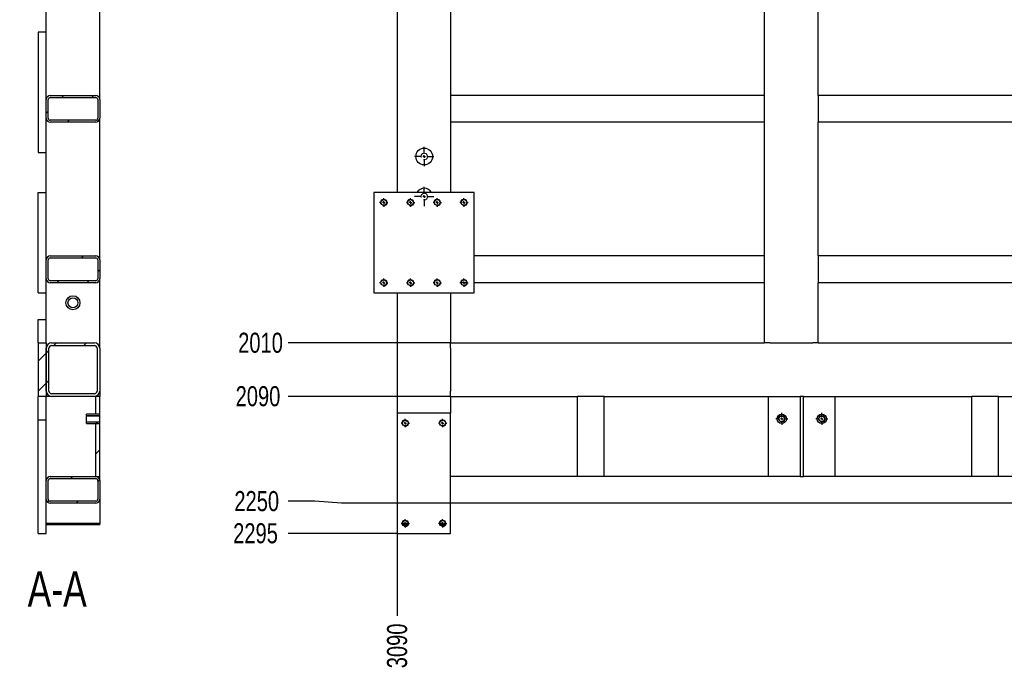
# Model space of a CAD drawing. Header units: millimetres. Extents: x 0 to 841, y 0 to 594.
# Tile 17 of 24: x 410 to 557, y 303 to 401. Entities that reach past the tile are written whole.
import ezdxf

# ---------------------------------------------------------------- set-up
doc = ezdxf.new("R2010")
doc.units = ezdxf.units.MM
doc.header["$PDSIZE"] = -1
doc.linetypes.add('CENTERX2', pattern=[20.32, 12.7, -2.54, 2.54, -2.54])
for name, color, linetype in [('COTES', 1, 'Continuous'), ('NOTES', 6, 'Continuous'), ('TRAIT-FINS', 9, 'Continuous'), ('TRAIT-MIXTES', 3, 'CENTERX2')]:
    doc.layers.add(name, color=color, linetype=linetype)
doc.layers.add('TRAIT-FORT', color=4, linetype='Continuous', lineweight=25)
doc.styles.add('SLDTEXTSTYLE0', font='TXT', dxfattribs={"width": 0.75})
doc.dimstyles.new('SLDDIMSTYLE1', dxfattribs={"dimtxt": 3, "dimasz": 2, "dimexe": 0, "dimexo": 0.0625, "dimgap": 0.75, "dimtad": 0, "dimtih": 1, "dimtoh": 1, "dimdec": 0, "dimlfac": 10, "dimrnd": 1e-09, "dimzin": 12, "dimdsep": 46, "dimtxsty": 'SLDTEXTSTYLE0', "dimsah": 1, "dimcen": 0.09, "dimadec": 0, "dimazin": 3, "dimtfac": 1, "dimtdec": 0, "dimtofl": 0, "dimtmove": 0, "dimatfit": 3, "dimfxl": 1, "dimfrac": 2, "dimtolj": 1, "dimtzin": 12, "dimarcsym": 0})
pattern_1 = [(45, (0, 0), (-13.4704, 13.4704), []), (45, (4.49, 2e-323), (-13.4704, 13.4704), []), (45, (8.98, 4e-323), (-13.4704, 13.4704), []), (45, (13.47, 6e-323), (-13.4704, 13.4704), [])]

# ---------------------------------------------------------------- blocks, each defined once
blk = doc.blocks.new('_D_70')
at = {"layer": 'COTES', "color": 0, "lineweight": -2, "transparency": 16777216}
blk.add_line((466.53, 324.13), (466.53, 311.86), dxfattribs=at)
at = {"layer": 'Defpoints', "color": 0, "transparency": 16777216}
for p in [(466.53, 324.19), (775.53, 324.19), (466.53, 311.86)]:
    blk.add_point(p, dxfattribs=at)
at = {"layer": 'COTES', "color": 0, "transparency": 16777216, "insert": (466.53, 307.36), "char_height": 3, "attachment_point": 5, "rotation": 90, "style": 'SLDTEXTSTYLE0'}
blk.add_mtext('\\A1;3090', dxfattribs=at)
blk = doc.blocks.new('_D_78')
at = {"layer": 'COTES', "color": 0, "lineweight": -2, "transparency": 16777216}
blk.add_line((474.47, 352.69), (450.2, 352.69), dxfattribs=at)
at = {"layer": 'Defpoints', "color": 0, "transparency": 16777216}
for p in [(595.53, 553.69), (450.2, 352.69), (474.53, 352.69)]:
    blk.add_point(p, dxfattribs=at)
at = {"layer": 'COTES', "color": 0, "transparency": 16777216, "insert": (446.08, 352.69), "char_height": 3, "attachment_point": 5, "style": 'SLDTEXTSTYLE0'}
blk.add_mtext('\\A1;2010', dxfattribs=at)
blk = doc.blocks.new('_D_79')
at = {"layer": 'COTES', "color": 0, "lineweight": -2, "transparency": 16777216}
blk.add_line((474.47, 344.69), (450.2, 344.69), dxfattribs=at)
at = {"layer": 'Defpoints', "color": 0, "transparency": 16777216}
for p in [(595.53, 553.69), (450.2, 344.69), (474.53, 344.69)]:
    blk.add_point(p, dxfattribs=at)
at = {"layer": 'COTES', "color": 0, "transparency": 16777216, "insert": (445.7, 344.69), "char_height": 3, "attachment_point": 5, "style": 'SLDTEXTSTYLE0'}
blk.add_mtext('\\A1;2090', dxfattribs=at)
blk = doc.blocks.new('_D_80')
at = {"layer": 'COTES', "color": 0, "lineweight": -2, "transparency": 16777216}
for p, q in [((454.2, 329), (450.2, 329)), ((458.2, 328.69), (454.2, 329)), ((474.47, 328.69), (458.2, 328.69))]:
    blk.add_line(p, q, dxfattribs=at)
at = {"layer": 'Defpoints', "color": 0, "transparency": 16777216}
for p in [(595.53, 553.69), (450.2, 329), (474.53, 328.69)]:
    blk.add_point(p, dxfattribs=at)
at = {"layer": 'COTES', "color": 0, "transparency": 16777216, "insert": (445.51, 329), "char_height": 3, "attachment_point": 5, "style": 'SLDTEXTSTYLE0'}
blk.add_mtext('\\A1;2250', dxfattribs=at)
blk = doc.blocks.new('_D_81')
at = {"layer": 'COTES', "color": 0, "lineweight": -2, "transparency": 16777216}
blk.add_line((466.47, 324.19), (450.2, 324.19), dxfattribs=at)
at = {"layer": 'Defpoints', "color": 0, "transparency": 16777216}
for p in [(595.53, 553.69), (450.2, 324.19), (466.53, 324.19)]:
    blk.add_point(p, dxfattribs=at)
at = {"layer": 'COTES', "color": 0, "transparency": 16777216, "insert": (445.33, 324.19), "char_height": 3, "attachment_point": 5, "style": 'SLDTEXTSTYLE0'}
blk.add_mtext('\\A1;2295', dxfattribs=at)
blk = doc.blocks.new('SW_CENTERMARKSYMBOL_37')
at = {"layer": 'TRAIT-MIXTES', "color": 0}
for p, q in [((-0.4, 0), (-0.625, 0)), ((0, 0), (-0.2, 0)), ((0, 0.4), (0, 0.625)), ((0, 0), (0, 0.2)), ((0, 0), (0, -0.2)), ((0, 0), (0.2, 0)), ((0.4, 0), (0.625, 0)), ((0, -0.4), (0, -0.625))]:
    blk.add_line(p, q, dxfattribs=at)
blk = doc.blocks.new('SW_CENTERMARKSYMBOL_38')
at = {"layer": 'TRAIT-MIXTES', "color": 0}
for p, q in [((-0.4, 0), (-0.625, 0)), ((0, 0), (-0.2, 0)), ((0, 0.4), (0, 0.625)), ((0, 0), (0, 0.2)), ((0, 0), (0, -0.2)), ((0, 0), (0.2, 0)), ((0.4, 0), (0.625, 0)), ((0, -0.4), (0, -0.625))]:
    blk.add_line(p, q, dxfattribs=at)
blk = doc.blocks.new('SW_CENTERMARKSYMBOL_39')
at = {"layer": 'TRAIT-MIXTES', "color": 0}
for p, q in [((-0.4, 0), (-0.625, 0)), ((0, 0), (-0.2, 0)), ((0, 0.4), (0, 0.625)), ((0, 0), (0, 0.2)), ((0, 0), (0, -0.2)), ((0, 0), (0.2, 0)), ((0.4, 0), (0.625, 0)), ((0, -0.4), (0, -0.625))]:
    blk.add_line(p, q, dxfattribs=at)
blk = doc.blocks.new('SW_CENTERMARKSYMBOL_40')
at = {"layer": 'TRAIT-MIXTES', "color": 0}
for p, q in [((-0.4, 0), (-0.625, 0)), ((0, 0), (-0.2, 0)), ((0, 0.4), (0, 0.625)), ((0, 0), (0, 0.2)), ((0, 0), (0, -0.2)), ((0, 0), (0.2, 0)), ((0.4, 0), (0.625, 0)), ((0, -0.4), (0, -0.625))]:
    blk.add_line(p, q, dxfattribs=at)
blk = doc.blocks.new('SW_CENTERMARKSYMBOL_41')
at = {"layer": 'TRAIT-MIXTES', "color": 0}
for p, q in [((-0.4, 0), (-0.625, 0)), ((0, 0), (-0.2, 0)), ((0, 0.4), (0, 0.625)), ((0, 0), (0, 0.2)), ((0, 0), (0, -0.2)), ((0, 0), (0.2, 0)), ((0.4, 0), (0.625, 0)), ((0, -0.4), (0, -0.625))]:
    blk.add_line(p, q, dxfattribs=at)
blk = doc.blocks.new('SW_CENTERMARKSYMBOL_42')
at = {"layer": 'TRAIT-MIXTES', "color": 0}
for p, q in [((-0.4, 0), (-0.625, 0)), ((0, 0), (-0.2, 0)), ((0, 0.4), (0, 0.625)), ((0, 0), (0, 0.2)), ((0, 0), (0, -0.2)), ((0, 0), (0.2, 0)), ((0.4, 0), (0.625, 0)), ((0, -0.4), (0, -0.625))]:
    blk.add_line(p, q, dxfattribs=at)
blk = doc.blocks.new('SW_CENTERMARKSYMBOL_43')
at = {"layer": 'TRAIT-MIXTES', "color": 0}
for p, q in [((-0.4, 0), (-0.625, 0)), ((0, 0), (-0.2, 0)), ((0, 0.4), (0, 0.625)), ((0, 0), (0, 0.2)), ((0, 0), (0, -0.2)), ((0, 0), (0.2, 0)), ((0.4, 0), (0.625, 0)), ((0, -0.4), (0, -0.625))]:
    blk.add_line(p, q, dxfattribs=at)
blk = doc.blocks.new('SW_CENTERMARKSYMBOL_44')
at = {"layer": 'TRAIT-MIXTES', "color": 0}
for p, q in [((-0.4, 0), (-0.625, 0)), ((0, 0), (-0.2, 0)), ((0, 0.4), (0, 0.625)), ((0, 0), (0, 0.2)), ((0, 0), (0, -0.2)), ((0, 0), (0.2, 0)), ((0.4, 0), (0.625, 0)), ((0, -0.4), (0, -0.625))]:
    blk.add_line(p, q, dxfattribs=at)
blk = doc.blocks.new('SW_CENTERMARKSYMBOL_103')
at = {"layer": 'TRAIT-MIXTES', "color": 0}
for p, q in [((-0.4, 0), (-1.45, 0)), ((0, 0), (-0.2, 0)), ((0, 0.4), (0, 1.45)), ((0, 0), (0, 0.2)), ((0, 0), (0, -0.2)), ((0, 0), (0.2, 0)), ((0.4, 0), (1.45, 0)), ((0, -0.4), (0, -1.45))]:
    blk.add_line(p, q, dxfattribs=at)
blk = doc.blocks.new('SW_CENTERMARKSYMBOL_126')
at = {"layer": 'TRAIT-MIXTES', "color": 0}
for p, q in [((-0.4, 0), (-0.9, 0)), ((0, 0), (-0.2, 0)), ((0, 0.4), (0, 0.9)), ((0, 0), (0, 0.2)), ((0, 0), (0, -0.2)), ((0, 0), (0.2, 0)), ((0.4, 0), (0.9, 0)), ((0, -0.4), (0, -0.9))]:
    blk.add_line(p, q, dxfattribs=at)
blk = doc.blocks.new('SW_CENTERMARKSYMBOL_184')
at = {"layer": 'TRAIT-MIXTES', "color": 0}
for p, q in [((-0.4, 0), (-0.625, 0)), ((0, 0), (-0.2, 0)), ((0, 0.4), (0, 0.625)), ((0, 0), (0, 0.2)), ((0, 0), (0, -0.2)), ((0, 0), (0.2, 0)), ((0.4, 0), (0.625, 0)), ((0, -0.4), (0, -0.625))]:
    blk.add_line(p, q, dxfattribs=at)
blk = doc.blocks.new('SW_CENTERMARKSYMBOL_185')
at = {"layer": 'TRAIT-MIXTES', "color": 0}
for p, q in [((-0.4, 0), (-0.625, 0)), ((0, 0), (-0.2, 0)), ((0, 0.4), (0, 0.625)), ((0, 0), (0, 0.2)), ((0, 0), (0, -0.2)), ((0, 0), (0.2, 0)), ((0.4, 0), (0.625, 0)), ((0, -0.4), (0, -0.625))]:
    blk.add_line(p, q, dxfattribs=at)
blk = doc.blocks.new('SW_CENTERMARKSYMBOL_186')
at = {"layer": 'TRAIT-MIXTES', "color": 0}
for p, q in [((-0.4, 0), (-0.625, 0)), ((0, 0), (-0.2, 0)), ((0, 0.4), (0, 0.625)), ((0, 0), (0, 0.2)), ((0, 0), (0, -0.2)), ((0, 0), (0.2, 0)), ((0.4, 0), (0.625, 0)), ((0, -0.4), (0, -0.625))]:
    blk.add_line(p, q, dxfattribs=at)
blk = doc.blocks.new('SW_CENTERMARKSYMBOL_187')
at = {"layer": 'TRAIT-MIXTES', "color": 0}
for p, q in [((-0.4, 0), (-0.625, 0)), ((0, 0), (-0.2, 0)), ((0, 0.4), (0, 0.625)), ((0, 0), (0, 0.2)), ((0, 0), (0, -0.2)), ((0, 0), (0.2, 0)), ((0.4, 0), (0.625, 0)), ((0, -0.4), (0, -0.625))]:
    blk.add_line(p, q, dxfattribs=at)
blk = doc.blocks.new('SW_CENTERMARKSYMBOL_201')
at = {"layer": 'TRAIT-MIXTES', "color": 0}
for p, q in [((-0.4, 0), (-1.45, 0)), ((0, 0), (-0.2, 0)), ((0, 0.4), (0, 1.45)), ((0, 0), (0, 0.2)), ((0, 0), (0, -0.2)), ((0, 0), (0.2, 0)), ((0.4, 0), (1.45, 0)), ((0, -0.4), (0, -1.45))]:
    blk.add_line(p, q, dxfattribs=at)
blk = doc.blocks.new('SW_CENTERMARKSYMBOL_251')
at = {"layer": 'TRAIT-MIXTES', "color": 0}
for p, q in [((-0.4, 0), (-0.9, 0)), ((0, 0), (-0.2, 0)), ((0, 0.4), (0, 0.9)), ((0, 0), (0, 0.2)), ((0, 0), (0, -0.2)), ((0, 0), (0.2, 0)), ((0.4, 0), (0.9, 0)), ((0, -0.4), (0, -0.9))]:
    blk.add_line(p, q, dxfattribs=at)

msp = doc.modelspace()

# ---------------------------------------------------------------- hatches: boundary and pattern name
at = {"layer": 'TRAIT-FINS'}
h = msp.add_hatch(dxfattribs=at)
h.set_pattern_fill('DIN 201 ACIER ET FONTE', color=256, style=0, pattern_type=2)
h.set_pattern_definition(pattern_1)
edge = h.paths.add_edge_path(flags=0)
edge.add_arc((414.61, 389.09), 0.6, 90, 180)
edge.add_line((414.01, 389.09), (414.01, 386.29))
edge.add_arc((414.61, 386.29), 0.6, 180, 270)
edge.add_line((414.61, 385.69), (421.41, 385.69))
edge.add_arc((421.41, 386.29), 0.6, 270, 360)
edge.add_line((422.01, 386.29), (422.01, 389.09))
edge.add_arc((421.41, 389.09), 0.6, 0, 90)
edge.add_line((421.41, 389.69), (414.61, 389.69))
edge = h.paths.add_edge_path(flags=0)
edge.add_line((414.31, 386.29), (414.31, 389.09))
edge.add_arc((414.61, 389.09), 0.3, 90, 180, ccw=False)
edge.add_line((414.61, 389.39), (421.41, 389.39))
edge.add_arc((421.41, 389.09), 0.3, 0, 90, ccw=False)
edge.add_line((421.71, 389.09), (421.71, 386.29))
edge.add_arc((421.41, 386.29), 0.3, 270, 360, ccw=False)
edge.add_line((421.41, 385.99), (414.61, 385.99))
edge.add_arc((414.61, 386.29), 0.3, 180, 270, ccw=False)
h = msp.add_hatch(dxfattribs=at)
h.set_pattern_fill('DIN 201 ACIER ET FONTE', color=256, style=0, pattern_type=2)
h.set_pattern_definition(pattern_1)
edge = h.paths.add_edge_path(flags=0)
edge.add_arc((414.61, 365.09), 0.6, 90, 180)
edge.add_line((414.01, 365.09), (414.01, 362.29))
edge.add_arc((414.61, 362.29), 0.6, 180, 270)
edge.add_line((414.61, 361.69), (421.41, 361.69))
edge.add_arc((421.41, 362.29), 0.6, 270, 360)
edge.add_line((422.01, 362.29), (422.01, 365.09))
edge.add_arc((421.41, 365.09), 0.6, 0, 90)
edge.add_line((421.41, 365.69), (414.61, 365.69))
edge = h.paths.add_edge_path(flags=0)
edge.add_line((414.31, 362.29), (414.31, 365.09))
edge.add_arc((414.61, 365.09), 0.3, 90, 180, ccw=False)
edge.add_line((414.61, 365.39), (421.41, 365.39))
edge.add_arc((421.41, 365.09), 0.3, 0, 90, ccw=False)
edge.add_line((421.71, 365.09), (421.71, 362.29))
edge.add_arc((421.41, 362.29), 0.3, 270, 360, ccw=False)
edge.add_line((421.41, 361.99), (414.61, 361.99))
edge.add_arc((414.61, 362.29), 0.3, 180, 270, ccw=False)
h = msp.add_hatch(dxfattribs=at)
h.set_pattern_fill('DIN 201 ACIER ET FONTE', color=256, style=0, pattern_type=2)
h.set_pattern_definition(pattern_1)
h.paths.add_polyline_path([(414.01, 352.69), (412.81, 352.69), (412.81, 344.69), (414.01, 344.69)], flags=0)
h = msp.add_hatch(dxfattribs=at)
h.set_pattern_fill('DIN 201 ACIER ET FONTE', color=256, style=0, pattern_type=2)
h.set_pattern_definition(pattern_1)
edge = h.paths.add_edge_path(flags=0)
edge.add_line((422.01, 345.49), (422.01, 351.89))
edge.add_arc((421.21, 351.89), 0.8, 0, 90)
edge.add_line((421.21, 352.69), (414.81, 352.69))
edge.add_arc((414.81, 351.89), 0.8, 90, 180)
edge.add_line((414.01, 351.89), (414.01, 345.49))
edge.add_arc((414.81, 345.49), 0.8, 180, 270)
edge.add_line((414.81, 344.69), (421.21, 344.69))
edge.add_arc((421.21, 345.49), 0.8, 270, 360)
edge = h.paths.add_edge_path(flags=0)
edge.add_arc((414.81, 351.89), 0.4, 90, 180, ccw=False)
edge.add_line((414.81, 352.29), (421.21, 352.29))
edge.add_arc((421.21, 351.89), 0.4, 0, 90, ccw=False)
edge.add_line((421.61, 351.89), (421.61, 345.49))
edge.add_arc((421.21, 345.49), 0.4, 270, 360, ccw=False)
edge.add_line((421.21, 345.09), (414.81, 345.09))
edge.add_arc((414.81, 345.49), 0.4, 180, 270, ccw=False)
edge.add_line((414.41, 345.49), (414.41, 351.89))
h = msp.add_hatch(dxfattribs=at)
h.set_pattern_fill('DIN 201 ACIER ET FONTE', color=256, style=0, pattern_type=2)
h.set_pattern_definition(pattern_1)
h.paths.add_polyline_path([(422.01, 342.02), (422.01, 344.69), (421.41, 344.69), (421.41, 342.02)], flags=0)
h = msp.add_hatch(dxfattribs=at)
h.set_pattern_fill('DIN 201 ACIER ET FONTE', color=256, style=0, pattern_type=2)
h.set_pattern_definition(pattern_1)
h.paths.add_polyline_path([(422.01, 341.74), (422.01, 342.02), (420.01, 342.02), (420.01, 341.74)], flags=0)
h = msp.add_hatch(dxfattribs=at)
h.set_pattern_fill('DIN 201 ACIER ET FONTE', color=256, style=0, pattern_type=2)
h.set_pattern_definition(pattern_1)
h.paths.add_polyline_path([(420.01, 340.89), (420.01, 340.62), (422.01, 340.62), (422.01, 340.89)], flags=0)
h = msp.add_hatch(dxfattribs=at)
h.set_pattern_fill('DIN 201 ACIER ET FONTE', color=256, style=0, pattern_type=2)
h.set_pattern_definition(pattern_1)
h.paths.add_polyline_path([(421.41, 340.62), (421.41, 332.69), (422.01, 332.69), (422.01, 340.62)], flags=0)
h = msp.add_hatch(dxfattribs=at)
h.set_pattern_fill('DIN 201 ACIER ET FONTE', color=256, style=0, pattern_type=2)
h.set_pattern_definition(pattern_1)
edge = h.paths.add_edge_path(flags=0)
edge.add_arc((414.61, 332.09), 0.6, 90, 180)
edge.add_line((414.01, 332.09), (414.01, 329.29))
edge.add_arc((414.61, 329.29), 0.6, 180, 270)
edge.add_line((414.61, 328.69), (421.41, 328.69))
edge.add_arc((421.41, 329.29), 0.6, 270, 360)
edge.add_line((422.01, 329.29), (422.01, 332.09))
edge.add_arc((421.41, 332.09), 0.6, 0, 90)
edge.add_line((421.41, 332.69), (414.61, 332.69))
edge = h.paths.add_edge_path(flags=0)
edge.add_line((414.31, 329.29), (414.31, 332.09))
edge.add_arc((414.61, 332.09), 0.3, 90, 180, ccw=False)
edge.add_line((414.61, 332.39), (421.41, 332.39))
edge.add_arc((421.41, 332.09), 0.3, 0, 90, ccw=False)
edge.add_line((421.71, 332.09), (421.71, 329.29))
edge.add_arc((421.41, 329.29), 0.3, 270, 360, ccw=False)
edge.add_line((421.41, 328.99), (414.61, 328.99))
edge.add_arc((414.61, 329.29), 0.3, 180, 270, ccw=False)

# ---------------------------------------------------------------- linework, layer by layer
at = {"layer": 'TRAIT-FINS', "lineweight": 18}
for p, q in [((422.01, 341.82), (420.01, 341.82)), ((420.01, 341.82), (420.01, 340.82)), ((422.01, 340.82), (420.01, 340.82))]:
    msp.add_line(p, q, dxfattribs=at)
for centre in [(470.58, 380.57), (470.58, 374.57), (464.53, 373.69), (468.53, 373.69), (472.53, 373.69), (476.53, 373.69), (464.53, 361.69), (468.53, 361.69), (472.53, 361.69), (476.53, 361.69), (467.73, 340.69), (473.33, 340.69), (524.08, 341.32), (530.08, 341.32), (467.73, 325.69), (473.33, 325.69)]:
    msp.add_arc(centre, 0.5, 255, 195, dxfattribs=at)
at = {"layer": 'TRAIT-FORT', "lineweight": 25}
for p, q in [((414.01, 389.09), (414.01, 407.79)), ((422.01, 389.09), (422.01, 407.79)), ((466.53, 402.19), (466.53, 375.19)), ((474.53, 402.19), (474.53, 389.69)), ((521.53, 389.69), (521.53, 402.19)), ((529.53, 389.69), (529.53, 402.19)), ((412.81, 399.19), (412.81, 381.19)), ((414.01, 399.19), (412.81, 399.19)), ((414.01, 386.29), (414.01, 389.09)), ((414.31, 386.29), (414.31, 389.09)), ((414.61, 389.69), (421.41, 389.69)), ((414.61, 389.39), (421.41, 389.39)), ((421.71, 389.09), (421.71, 386.29)), ((422.01, 389.09), (422.01, 386.29)), ((474.53, 389.69), (474.53, 389.09)), ((521.53, 389.69), (474.53, 389.69)), ((474.53, 389.09), (474.53, 386.29)), ((521.53, 389.09), (521.53, 389.69)), ((521.53, 386.29), (521.53, 389.09)), ((583.53, 389.69), (529.53, 389.69)), ((529.53, 389.69), (529.53, 389.09)), ((529.53, 389.09), (529.53, 386.29)), ((414.01, 365.09), (414.01, 386.29)), ((422.01, 365.09), (422.01, 386.29)), ((474.53, 386.29), (474.53, 385.69)), ((521.53, 385.69), (521.53, 386.29)), ((529.53, 386.29), (529.53, 385.69)), ((421.41, 385.99), (414.61, 385.99)), ((421.41, 385.69), (414.61, 385.69)), ((521.53, 385.69), (474.53, 385.69)), ((474.53, 385.69), (474.53, 375.19)), ((521.53, 365.69), (521.53, 385.69)), ((529.53, 365.69), (529.53, 385.69)), ((583.53, 385.69), (529.53, 385.69)), ((412.81, 381.19), (414.01, 381.19)), ((412.81, 360.19), (412.81, 375.19)), ((412.81, 375.19), (414.01, 375.19)), ((463.03, 375.19), (463.03, 360.19)), ((478.03, 375.19), (463.03, 375.19)), ((478.03, 360.19), (478.03, 375.19)), ((414.61, 365.69), (421.41, 365.69)), ((521.53, 365.69), (478.03, 365.69)), ((521.53, 365.09), (521.53, 365.69)), ((529.53, 365.69), (529.53, 365.09)), ((583.53, 365.69), (529.53, 365.69)), ((414.01, 362.29), (414.01, 365.09)), ((414.31, 362.29), (414.31, 365.09)), ((414.61, 365.39), (421.41, 365.39)), ((421.71, 365.09), (421.71, 362.29)), ((422.01, 365.09), (422.01, 362.29)), ((521.53, 362.29), (521.53, 365.09)), ((529.53, 365.09), (529.53, 362.29)), ((414.01, 356.19), (414.01, 362.29)), ((421.41, 361.99), (414.61, 361.99)), ((421.41, 361.69), (414.61, 361.69)), ((422.01, 351.89), (422.01, 362.29)), ((476.96, 361.69), (476.11, 361.69)), ((521.53, 361.69), (478.03, 361.69)), ((521.53, 361.69), (521.53, 362.29)), ((521.53, 352.69), (521.53, 361.69)), ((529.53, 362.29), (529.53, 361.69)), ((529.53, 352.69), (529.53, 361.69)), ((583.53, 361.69), (529.53, 361.69)), ((412.81, 360.19), (414.01, 360.19)), ((463.03, 360.19), (478.03, 360.19)), ((466.53, 360.19), (466.53, 342.19)), ((474.53, 360.19), (474.53, 352.69)), ((412.81, 352.69), (412.81, 356.19)), ((412.81, 356.19), (414.01, 356.19)), ((414.01, 352.69), (414.01, 356.19)), ((412.81, 352.69), (412.81, 344.69)), ((412.81, 352.69), (414.01, 352.69)), ((414.01, 352.69), (414.01, 344.69)), ((414.81, 352.69), (421.21, 352.69)), ((414.81, 352.29), (421.21, 352.29)), ((474.53, 352.69), (521.53, 352.69)), ((474.53, 351.89), (474.53, 352.69)), ((522.33, 352.69), (521.53, 352.69)), ((522.33, 352.69), (528.73, 352.69)), ((529.53, 352.69), (528.73, 352.69)), ((529.53, 352.69), (583.53, 352.69)), ((414.01, 345.49), (414.01, 351.89)), ((414.41, 345.49), (414.41, 351.89)), ((421.61, 351.89), (421.61, 345.49)), ((422.01, 351.89), (422.01, 345.49)), ((474.53, 351.89), (474.53, 345.49)), ((421.21, 345.09), (414.81, 345.09)), ((422.01, 345.49), (422.01, 344.69)), ((474.53, 344.69), (474.53, 345.49)), ((414.01, 344.69), (412.81, 344.69)), ((412.81, 341.19), (412.81, 344.69)), ((414.61, 344.69), (414.01, 344.69)), ((414.01, 341.19), (414.01, 344.69)), ((421.21, 344.69), (414.81, 344.69)), ((421.41, 342.02), (421.41, 344.69)), ((422.01, 344.69), (421.41, 344.69)), ((422.01, 342.02), (422.01, 344.69)), ((474.53, 344.69), (474.53, 342.19)), ((474.53, 344.69), (493.53, 344.69)), ((493.53, 332.69), (493.53, 344.69)), ((494.13, 344.69), (493.53, 344.69)), ((496.93, 344.69), (494.13, 344.69)), ((497.53, 344.69), (496.93, 344.69)), ((497.53, 332.69), (497.53, 344.69)), ((497.53, 344.69), (526.83, 344.69)), ((522.08, 344.69), (522.08, 332.69)), ((526.83, 344.69), (526.83, 332.69)), ((527.33, 344.69), (526.83, 344.69)), ((527.33, 332.69), (527.33, 344.69)), ((527.33, 344.69), (552.53, 344.69)), ((532.08, 332.69), (532.08, 344.69)), ((552.53, 332.69), (552.53, 344.69)), ((553.13, 344.69), (552.53, 344.69)), ((555.93, 344.69), (553.13, 344.69)), ((556.53, 344.69), (555.93, 344.69)), ((556.53, 332.69), (556.53, 344.69)), ((556.53, 344.69), (584.03, 344.69)), ((420.01, 341.74), (420.01, 342.02)), ((422.01, 342.02), (420.01, 342.02)), ((422.01, 342.02), (421.41, 342.02)), ((422.01, 341.74), (422.01, 342.02)), ((466.53, 342.19), (466.53, 324.19)), ((474.53, 342.19), (466.53, 342.19)), ((474.53, 324.19), (474.53, 342.19)), ((412.81, 341.19), (414.01, 341.19)), ((412.81, 324.19), (412.81, 341.19)), ((414.01, 332.09), (414.01, 341.19)), ((422.01, 341.74), (420.01, 341.74)), ((420.01, 340.89), (420.01, 341.74)), ((420.01, 340.89), (422.01, 340.89)), ((420.01, 340.62), (420.01, 340.89)), ((420.01, 340.62), (422.01, 340.62)), ((421.41, 340.62), (422.01, 340.62)), ((421.41, 332.69), (421.41, 340.62)), ((422.01, 340.89), (422.01, 341.74)), ((422.01, 340.62), (422.01, 340.89)), ((422.01, 332.69), (422.01, 340.62)), ((414.01, 329.29), (414.01, 332.09)), ((414.31, 329.29), (414.31, 332.09)), ((414.61, 332.69), (421.41, 332.69)), ((414.61, 332.39), (421.41, 332.39)), ((421.41, 332.69), (422.01, 332.69)), ((421.71, 332.09), (421.71, 329.29)), ((422.01, 332.09), (422.01, 332.69)), ((422.01, 332.09), (422.01, 329.29)), ((493.53, 332.69), (474.53, 332.69)), ((494.13, 332.69), (493.53, 332.69)), ((496.93, 332.69), (494.13, 332.69)), ((497.53, 332.69), (496.93, 332.69)), ((526.83, 332.69), (497.53, 332.69)), ((526.83, 332.69), (527.33, 332.69)), ((552.53, 332.69), (527.33, 332.69)), ((553.13, 332.69), (552.53, 332.69)), ((555.93, 332.69), (553.13, 332.69)), ((556.53, 332.69), (555.93, 332.69)), ((585.53, 332.69), (556.53, 332.69)), ((414.01, 324.19), (414.01, 329.29)), ((421.41, 328.99), (414.61, 328.99)), ((421.41, 328.69), (414.61, 328.69)), ((422.01, 329.29), (422.01, 325.69)), ((589.53, 328.69), (474.53, 328.69)), ((414.81, 325.69), (414.01, 325.69)), ((421.21, 325.69), (414.81, 325.69)), ((422.01, 325.69), (421.21, 325.69)), ((422.01, 325.49), (422.01, 325.69)), ((467.33, 325.69), (467.31, 325.69)), ((468.16, 325.69), (467.33, 325.69)), ((473.73, 325.69), (472.91, 325.69)), ((473.76, 325.69), (473.73, 325.69)), ((414.81, 325.49), (414.01, 325.49)), ((421.21, 325.49), (414.81, 325.49)), ((422.01, 325.49), (421.21, 325.49)), ((468.11, 325.49), (467.36, 325.49)), ((473.71, 325.49), (472.96, 325.49)), ((412.81, 324.19), (414.01, 324.19)), ((466.53, 324.19), (474.53, 324.19))]:
    msp.add_line(p, q, dxfattribs=at)
for centre, radius in [((470.58, 380.57), 1.25), ((464.53, 373.69), 0.425), ((468.53, 373.69), 0.425), ((472.53, 373.69), 0.425), ((476.53, 373.69), 0.425), ((464.53, 361.69), 0.425), ((468.53, 361.69), 0.425), ((472.53, 361.69), 0.425), ((476.53, 361.69), 0.425), ((418.01, 358.69), 1.05), ((418.01, 358.69), 0.75), ((524.08, 341.32), 0.7), ((530.08, 341.32), 0.7), ((467.73, 340.69), 0.425), ((473.33, 340.69), 0.425), ((524.08, 341.32), 0.425), ((530.08, 341.32), 0.425), ((467.73, 325.69), 0.425), ((473.33, 325.69), 0.425)]:
    msp.add_circle(centre, radius, dxfattribs=at)
for centre, radius, start, end in [((414.61, 389.09), 0.6, 90, 180), ((414.61, 389.09), 0.3, 90, 180), ((421.41, 389.09), 0.6, 0, 90), ((421.41, 389.09), 0.3, 0, 90), ((414.61, 386.29), 0.6, 180, 270), ((414.61, 386.29), 0.3, 180, 270), ((421.41, 386.29), 0.6, 270, 0), ((421.41, 386.29), 0.3, 270, 0), ((470.58, 374.57), 1.25, 29.9025, 150.0975), ((414.61, 365.09), 0.6, 90, 180), ((421.41, 365.09), 0.6, 0, 90), ((414.61, 365.09), 0.3, 90, 180), ((421.41, 365.09), 0.3, 0, 90), ((414.61, 362.29), 0.6, 180, 270), ((414.61, 362.29), 0.3, 180, 270), ((421.41, 362.29), 0.6, 270, 0), ((421.41, 362.29), 0.3, 270, 0), ((414.81, 351.89), 0.8, 90, 180), ((414.81, 351.89), 0.4, 90, 180), ((421.21, 351.89), 0.8, 0, 90), ((421.21, 351.89), 0.4, 0, 90), ((414.81, 345.49), 0.8, 180, 270), ((414.81, 345.49), 0.4, 180, 270), ((421.21, 345.49), 0.4, 270, 0), ((421.21, 345.49), 0.8, 270, 0), ((414.61, 332.09), 0.6, 90, 180), ((414.61, 332.09), 0.3, 90, 180), ((421.41, 332.09), 0.6, 0, 90), ((421.41, 332.09), 0.3, 0, 90), ((414.61, 329.29), 0.6, 180, 270), ((414.61, 329.29), 0.3, 180, 270), ((421.41, 329.29), 0.6, 270, 0), ((421.41, 329.29), 0.3, 270, 0)]:
    msp.add_arc(centre, radius, start, end, dxfattribs=at)

# ---------------------------------------------------------------- block references
at = {"layer": 'TRAIT-MIXTES'}
for name, p in [('SW_CENTERMARKSYMBOL_201', (470.58, 380.57)), ('SW_CENTERMARKSYMBOL_103', (470.58, 374.57)), ('SW_CENTERMARKSYMBOL_40', (464.53, 373.69)), ('SW_CENTERMARKSYMBOL_39', (468.53, 373.69)), ('SW_CENTERMARKSYMBOL_38', (472.53, 373.69)), ('SW_CENTERMARKSYMBOL_37', (476.53, 373.69)), ('SW_CENTERMARKSYMBOL_41', (464.53, 361.69)), ('SW_CENTERMARKSYMBOL_42', (468.53, 361.69)), ('SW_CENTERMARKSYMBOL_43', (472.53, 361.69)), ('SW_CENTERMARKSYMBOL_44', (476.53, 361.69)), ('SW_CENTERMARKSYMBOL_251', (524.08, 341.32)), ('SW_CENTERMARKSYMBOL_126', (530.08, 341.32)), ('SW_CENTERMARKSYMBOL_187', (467.73, 340.69)), ('SW_CENTERMARKSYMBOL_186', (473.33, 340.69)), ('SW_CENTERMARKSYMBOL_184', (467.73, 325.69)), ('SW_CENTERMARKSYMBOL_185', (473.33, 325.69))]:
    msp.add_blockref(name, p, dxfattribs=at)

# ---------------------------------------------------------------- texts
at = {"layer": 'NOTES', "insert": (415.65, 318.53), "char_height": 5.292, "attachment_point": 2, "style": 'SLDTEXTSTYLE0'}
msp.add_mtext('A-A', dxfattribs=at)

# ---------------------------------------------------------------- dimensions: what is measured, and where the dimension line sits
at = {"layer": 'COTES'}
for feature_location, offset, dtype, origin, picture, middle in [((466.53, 324.19), (-16.33, 0), 0, (595.53, 553.69), '_D_81', (445.33, 324.19)), ((474.53, 328.69), (-24.33, 0.31), 0, (595.53, 553.69), '_D_80', (445.51, 329)), ((474.53, 344.69), (-24.33, 0), 0, (595.53, 553.69), '_D_79', (445.7, 344.69)), ((474.53, 352.69), (-24.33, 0), 0, (595.53, 553.69), '_D_78', (446.08, 352.69)), ((466.53, 324.19), (0, -12.34), 1, (775.53, 324.19), '_D_70', (466.53, 307.36))]:
    dim = msp.add_ordinate_dim(feature_location=feature_location, offset=offset, dtype=dtype, origin=origin, dimstyle='SLDDIMSTYLE1', dxfattribs=at)
    dim.commit()
    dim.dimension.update_dxf_attribs({"geometry": picture, "text_midpoint": middle})

doc.saveas('drawing.dxf')
